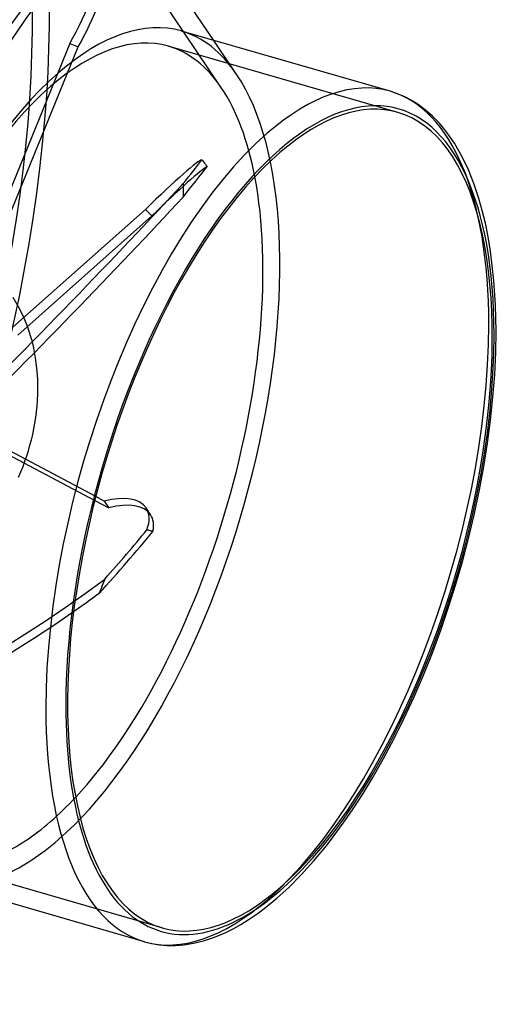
# Model space of a CAD drawing. Header units: millimetres. Extents: x -156 to 156, y -127 to 111.
# Tile 11 of 12: x 103 to 156, y -91 to 17. Entities that reach past the tile are written whole.
import ezdxf

# ---------------------------------------------------------------- set-up
doc = ezdxf.new("R2010")
doc.units = ezdxf.units.MM
doc.layers.add('HIDDEN', color=7, linetype='Continuous')
doc.layers.add('THICK', color=7, linetype='Continuous')

msp = doc.modelspace()

# ---------------------------------------------------------------- linework, layer by layer
at = {"layer": 'HIDDEN'}
for p, q in [((124.81, 9.46), (96.17, 52.07)), ((108.2, 14.37), (98.36, -9.75)), ((108.2, 14.37), (109.1, 13.99)), ((144.1, 6.8), (118.98, 14.05)), ((126.48, 10.94), (123.96, 14.7)), ((99.15, -10.43), (109.1, 13.99)), ((122.65, 1.61), (122.75, 1.5)), ((122.75, 1.5), (122.84, 1.38)), ((122.84, 1.38), (122.94, 1.26)), ((122.94, 1.26), (123.04, 1.13)), ((123.04, 1.13), (123.14, 1)), ((123.14, 1), (123.24, 0.86)), ((120.61, -0.98), (120.61, -1.23)), ((120.61, -1.97), (120.6, -2.22)), ((120.61, -1.23), (120.61, -1.48)), ((120.61, -1.48), (120.61, -1.73)), ((120.61, -1.73), (120.61, -1.97)), ((120.6, -2.22), (120.6, -2.47)), ((116.47, -3.82), (101.97, -16.72)), ((116.47, -3.82), (117.17, -4.54)), ((102.49, -17.59), (117.17, -4.54)), ((102.71, -14.76), (101.99, -13.49)), ((103.18, -15.74), (102.71, -14.76)), ((103.58, -16.73), (103.18, -15.74)), ((103.89, -17.67), (103.58, -16.73)), ((104.09, -18.35), (103.89, -17.67)), ((104.25, -19.03), (104.09, -18.35)), ((104.38, -19.69), (104.25, -19.03)), ((104.49, -20.35), (104.38, -19.69)), ((104.63, -21.56), (104.49, -20.35)), ((104.69, -22.47), (104.63, -21.56)), ((104.71, -23.36), (104.69, -22.47)), ((104.7, -24.04), (104.71, -23.36)), ((104.62, -25.37), (104.67, -24.71)), ((104.67, -24.71), (104.7, -24.04)), ((104.55, -26.01), (104.62, -25.37)), ((104.37, -27.26), (104.47, -26.64)), ((104.47, -26.64), (104.55, -26.01)), ((104.13, -28.48), (104.26, -27.87)), ((104.26, -27.87), (104.37, -27.26)), ((103.83, -29.67), (103.99, -29.08)), ((103.99, -29.08), (104.13, -28.48)), ((111.04, -35.29), (100.41, -29.64)), ((103.66, -30.26), (103.83, -29.67)), ((100.76, -30.31), (110.93, -35.72)), ((103.28, -31.42), (103.48, -30.84)), ((103.48, -30.84), (103.66, -30.26)), ((102.83, -32.58), (103.07, -32)), ((103.07, -32), (103.28, -31.42)), ((102.59, -33.15), (102.83, -32.58)), ((116.64, -38.94), (116.76, -38.95)), ((116.76, -38.95), (116.87, -38.97)), ((116.87, -38.97), (116.98, -39)), ((116.98, -39), (117.08, -39.03)), ((117.08, -39.03), (117.19, -39.06)), ((117.19, -39.06), (117.3, -39.1)), ((111.71, -45.11), (111.61, -45.37)), ((111.82, -44.85), (111.71, -45.11)), ((111.92, -44.59), (111.82, -44.85)), ((112.02, -44.33), (111.92, -44.59)), ((111.51, -45.63), (111.4, -45.89)), ((111.61, -45.37), (111.51, -45.63)), ((118.31, -82.55), (93.19, -75.3))]:
    msp.add_line(p, q, dxfattribs=at)
for centre, major_axis, ratio, start_param, end_param in [((64.17, -18.52), (-23.19, -80.32), 0.433013, 0.588003, 2.793234), ((63.31, -18.27), (-22.63, -78.4), 0.433013, 0.588003, 2.793262), ((87.85, -35.51), (-26.62, -63.27), 0.169219, -2.955556, -1.739523), ((88.76, -35.89), (26.62, 63.27), 0.169219, 0.20622, 1.40207), ((109.01, 19.46), (-3.41, -8.11), 0.169219, 0.965737, 2.416077), ((109.92, 19.08), (3.41, 8.11), 0.169219, -2.175855, -0.836092), ((106.09, -30.62), (-12.9, -44.68), 0.433013, -3.141591, -2.55359), ((106.95, -30.87), (-13.45, -46.6), 0.433013, 2.793262, 3.141594), ((106.09, -30.62), (-12.9, -44.68), 0.433013, 2.793262, 3.141594), ((106.95, -30.87), (-13.45, -46.6), 0.433013, 0.588003, 2.793262), ((106.09, -30.62), (-12.9, -44.68), 0.433013, -2.55359, 0.000002), ((106.09, -30.62), (-12.9, -44.68), 0.433013, 2.435164, 2.793262), ((129.82, -37.47), (-13.45, -46.6), 0.433013, 2.158799, 3.141594), ((129.82, -37.47), (-13.45, -46.6), 0.433013, -3.141591, -3.141486), ((116.41, -4.58), (-6.27, -6.18), 0.056422, -3.085611, -1.635271), ((65.35, -54.6), (-60.75, -62.14), 0.050525, 2.658849, 2.747797), ((117.11, -5.29), (6.27, 6.18), 0.056422, 0.166559, 1.506321), ((66.8, -54.48), (-59.84, -61.21), 0.050525, 2.6337, 2.747027), ((86.49, -30.49), (-48.9, -48.17), 0.056422, 1.069989, 2.286022), ((87.19, -31.2), (48.9, 48.17), 0.056422, -2.071604, -0.875753), ((129.82, -37.47), (-13.45, -46.6), 0.433013, 0.588003, 2.158799), ((109.22, -41.4), (-7.33, -4.87), 0.454221, 2.60214, 3.14157), ((50.76, -56.76), (-80.17, -57.12), 0.316999, 2.189675, 2.278623), ((88.06, -23.08), (-57.18, -37.97), 0.454221, 0.474554, 1.690588), ((88.55, -23.82), (57.18, 37.97), 0.454221, -2.667038, -1.521131), ((106.09, -30.62), (-12.9, -44.68), 0.433013, 0.588003, 0.706429), ((106.09, -30.62), (-12.9, -44.68), 0.433013, 0.348331, 0.588003), ((106.95, -30.87), (-13.45, -46.6), 0.433013, 0.348331, 0.588003), ((129.82, -37.47), (-13.45, -46.6), 0.433013, 0.000107, 0.588003)]:
    msp.add_ellipse(centre, major_axis=major_axis, ratio=ratio, start_param=start_param, end_param=end_param, dxfattribs=at)
at = {"layer": 'THICK'}
for p, q in [((123.96, 14.7), (97.84, 53.54)), ((143.27, 9.12), (120.41, 15.72)), ((144.05, 8.86), (143.27, 9.12)), ((144.82, 8.54), (144.05, 8.86)), ((145.17, 8.36), (144.82, 8.54)), ((145.76, 8.04), (145.17, 8.36)), ((146.35, 7.66), (145.76, 8.04)), ((147.12, 7.09), (146.35, 7.66)), ((147.89, 6.41), (147.12, 7.09)), ((148.66, 5.62), (147.89, 6.41)), ((149.42, 4.7), (148.66, 5.62)), ((150.31, 3.42), (149.42, 4.7)), ((151.19, 1.88), (150.31, 3.42)), ((151.83, 0.53), (151.19, 1.88)), ((152.45, -1), (151.83, 0.53)), ((152.99, -2.63), (152.45, -1)), ((153.36, -3.93), (152.99, -2.63)), ((153.7, -5.33), (153.36, -3.93)), ((154, -6.82), (153.7, -5.33)), ((154.26, -8.4), (154, -6.82)), ((154.64, -11.62), (154.26, -8.4)), ((154.81, -14.31), (154.64, -11.62)), ((154.87, -17.17), (154.81, -14.31)), ((154.83, -19.5), (154.87, -17.17)), ((154.72, -21.91), (154.83, -19.5)), ((154.53, -24.38), (154.72, -21.91)), ((154.27, -26.9), (154.53, -24.38)), ((153.94, -29.42), (154.27, -26.9)), ((153.53, -31.98), (153.94, -29.42)), ((153.05, -34.56), (153.53, -31.98)), ((111.96, -35.79), (111.04, -35.29)), ((152.51, -37.15), (153.05, -34.56)), ((110.93, -35.72), (112.46, -36.53)), ((111.96, -35.79), (112.46, -36.53)), ((117.04, -37.28), (116.55, -36.53)), ((151.89, -39.73), (152.51, -37.15)), ((151.22, -42.31), (151.89, -39.73)), ((150.47, -44.88), (151.22, -42.31)), ((149.67, -47.42), (150.47, -44.88)), ((148.81, -49.94), (149.67, -47.42)), ((147.89, -52.42), (148.81, -49.94)), ((146.92, -54.85), (147.89, -52.42)), ((145.9, -57.22), (146.92, -54.85)), ((144.82, -59.56), (145.9, -57.22)), ((143.71, -61.81), (144.82, -59.56)), ((142.55, -63.99), (143.71, -61.81)), ((141.37, -66.07), (142.55, -63.99)), ((140.3, -67.83), (141.37, -66.07)), ((139.22, -69.5), (140.3, -67.83)), ((138.13, -71.09), (139.22, -69.5)), ((137.04, -72.58), (138.13, -71.09)), ((136.29, -73.55), (137.04, -72.58)), ((134.89, -75.23), (136.29, -73.55)), ((133.52, -76.75), (134.89, -75.23)), ((116.37, -84.07), (93.5, -77.47)), ((132.17, -78.11), (133.52, -76.75)), ((130.86, -79.3), (132.17, -78.11)), ((129.82, -80.16), (130.86, -79.3)), ((128.82, -80.93), (129.82, -80.16)), ((126.92, -82.17), (127.85, -81.59)), ((127.85, -81.59), (128.82, -80.93)), ((124.04, -83.57), (125.28, -83.04)), ((125.28, -83.04), (126.08, -82.64)), ((126.08, -82.64), (126.92, -82.17)), ((116.37, -84.07), (117.17, -84.27)), ((121.72, -84.24), (122.84, -83.97)), ((122.84, -83.97), (124.04, -83.57)), ((117.17, -84.27), (117.99, -84.4)), ((117.99, -84.4), (118.85, -84.48)), ((118.85, -84.48), (119.75, -84.48)), ((119.75, -84.48), (120.71, -84.4)), ((120.71, -84.4), (121.72, -84.24))]:
    msp.add_line(p, q, dxfattribs=at)
for centre, major_axis, ratio, start_param, end_param in [((106.95, -30.87), (-13.45, -46.6), 0.433013, -3.141591, -2.55359), ((131.2, -37.87), (-13.01, -45.06), 0.433013, 2.158799, 5.300392), ((106.95, -30.87), (-13.45, -46.6), 0.433013, -2.55359, 0.000002), ((129.82, -37.47), (-13.45, -46.6), 0.433013, -3.141486, -2.55359), ((131.2, -37.87), (-12.9, -44.68), 0.433013, -3.141591, -2.55359), ((131.2, -37.87), (-12.9, -44.68), 0.433013, 0.588003, 3.141594), ((129.82, -37.47), (-13.45, -46.6), 0.433013, -2.55359, -0.982794), ((131.2, -37.87), (-12.9, -44.68), 0.433013, -2.55359, 0.000002), ((106.09, -30.62), (-12.9, -44.68), 0.433013, 0.706429, 2.435164), ((131.2, -37.87), (-13.01, -45.06), 0.433013, 0.588003, 2.158799), ((109.22, -41.4), (-7.33, -4.87), 0.454221, 3.14157, 4.052479), ((109.71, -42.14), (7.33, 4.87), 0.454221, -0.000023, 0.910887), ((109.71, -42.14), (7.33, 4.87), 0.454221, -0.428876, -0.000023), ((52.44, -56.62), (-78.97, -56.26), 0.316999, 2.164526, 2.277853), ((88.55, -23.82), (57.18, 37.97), 0.454221, -1.521131, -1.471188), ((131.2, -37.87), (-13.01, -45.06), 0.433013, -0.982794, 0.588003), ((129.82, -37.47), (-13.45, -46.6), 0.433013, -0.982794, -0.000035), ((131.2, -37.87), (-12.9, -44.68), 0.433013, 0.000002, 0.588003), ((129.82, -37.47), (-13.45, -46.6), 0.433013, -0.000035, 0.000107)]:
    msp.add_ellipse(centre, major_axis=major_axis, ratio=ratio, start_param=start_param, end_param=end_param, dxfattribs=at)

doc.saveas('drawing.dxf')
